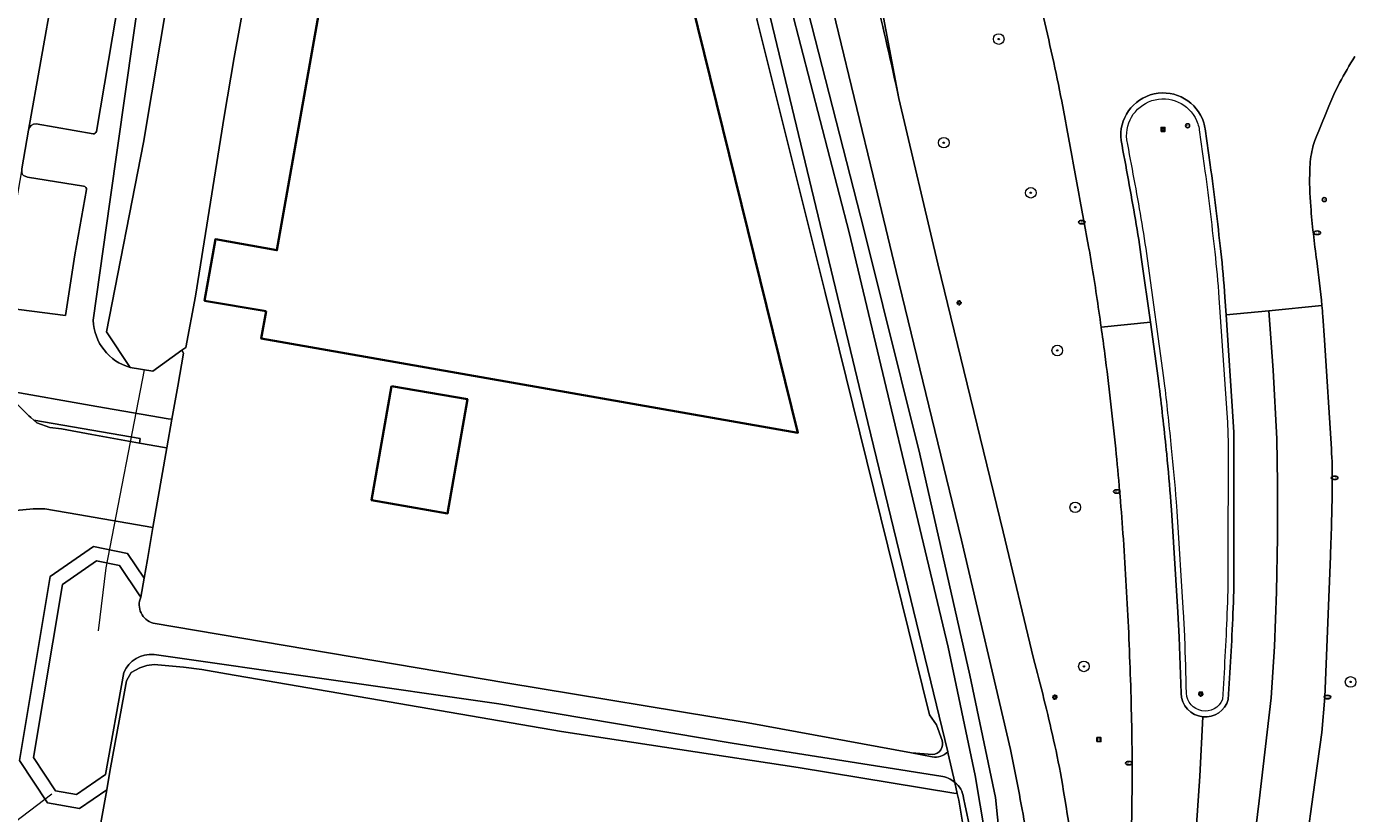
# Model space of a CAD drawing. Header units: metres. Extents: x 149984 to 156489, y 469398 to 478068.
# Tile 174 of 256: x 153802 to 153902, y 471341 to 471400. Entities that reach past the tile are written whole.
import ezdxf
from ezdxf.enums import TextEntityAlignment as Align

# ---------------------------------------------------------------- set-up
doc = ezdxf.new("R2010")
doc.units = ezdxf.units.M
doc.header["$LTSCALE"] = 0.75
for name, color, linetype, lineweight in [('B-WE-GK-BESCHOEIING-G', 252, 'GK-BESCHOEIING-SO', 18), ('B-WE-GR-BEPLANTING_CULTUUR_HEESTERS-GV', 252, 'Continuous', 18), ('B-WE-GR-BOOM-S', 252, 'Continuous', 25), ('B-WE-GR-GROENVOORZIENING-GV', 252, 'Continuous', 18), ('B-WE-IE-MEUBILAIR-S', 252, 'Continuous', 25), ('B-WE-IE-MEUBILAIR_WEGMEUBILAIR-GV', 252, 'Continuous', 18), ('B-WE-KW-KUNSTWERK_DUIKER-G', 6, 'Continuous', 18), ('B-WE-OG-BEBOUWING-GV', 6, 'Continuous', 35), ('B-WE-OG-TERREIN_BEGROEID-GV', 252, 'Continuous', 18), ('B-WE-OG-TERREIN_ERF-GV', 252, 'Continuous', 18), ('B-WE-OG-TERREIN_OEVER-GV', 252, 'Continuous', 18), ('B-WE-OG-WATER-GV', 252, 'Continuous', 18), ('B-WE-OG-WATER_MEER-GV', 252, 'Continuous', 18), ('B-WE-VH-GESLOTENVERHARDING-GV', 252, 'Continuous', 18), ('B-WE-VH-GESLOTENVERHARDING_ASFALT-GV', 252, 'Continuous', 18), ('B-WE-VH-OPENVERHARDING_BETONSTRAATSTEEN-GV', 252, 'Continuous', 18), ('B-WE-VH-OPENVERHARDING_TEGEL-GV', 252, 'Continuous', 18)]:
    doc.layers.add(name, color=color, linetype=linetype, lineweight=lineweight)
doc.styles.add('NLCS-ISO', font='NLCS-ISO.ttf')
doc.linetypes.add('GK-BESCHOEIING-SO', pattern='A,18,-3,[1,NLCS.SHX,S=0.6,R=0,X=0,Y=0],-3', length=24)

# ---------------------------------------------------------------- blocks, each defined once
blk = doc.blocks.new('SIE-MEUBILAIR_BORD_VERKEER-SO')
blk.add_lwpolyline([(-0.5625, -0.5625), (0.5625, -0.5625), (0.5625, 0.5625), (-0.5625, 0.5625)], close=True)
at = {"style": 'NLCS-ISO'}
blk.add_text('vb', height=0.75, dxfattribs=at).set_placement((0, 0), align=Align.MIDDLE_CENTER)
blk = doc.blocks.new('SIE-MEUBILAIR_BORD_WEGWIJZER-SO')
blk.add_lwpolyline([(-0.75, -0.75), (0.75, -0.75), (0.75, 0.75), (-0.75, 0.75)], close=True)
at = {"style": 'NLCS-ISO'}
blk.add_text('ww', height=0.75, dxfattribs=at).set_placement((0, 0.125), align=Align.MIDDLE_CENTER)
blk = doc.blocks.new('SIE-MEUBILAIR_PAAL_LICHTMAST-SO')
for points in [[(-0.62, 0), (-1, 0)], [(-0.71, 0.71), (-0.44, 0.44)], [(0, 1), (0, 0.62)], [(0.44, 0.44), (0.71, 0.71)], [(1, 0), (0.62, 0)], [(-0.71, -0.71), (-0.44, -0.44)], [(0, -0.62), (0, -1)], [(0.44, -0.44), (0.71, -0.71)]]:
    blk.add_lwpolyline(points)
blk.add_circle((0, 0), 0.5)
blk = doc.blocks.new('SIE-MEUBILAIR_PAAL_VRI-SO')
blk.add_circle((0, 0), 0.75)
at = {"style": 'NLCS-ISO'}
blk.add_text('vri', height=0.75, dxfattribs=at).set_placement((-0.08, 0.07), align=Align.MIDDLE_CENTER)
blk = doc.blocks.new('SIE-MEUBILAIR_PAAL_VERKEERSBORD-SO')
blk.add_circle((0, 0), 0.75)
at = {"style": 'NLCS-ISO'}
blk.add_text('vb', height=0.75, dxfattribs=at).set_placement((0, 0.07), align=Align.MIDDLE_CENTER)
blk = doc.blocks.new('SIE-MEUBILAIR_PUT_KOLK-SO')
blk.add_ellipse((0, 0), major_axis=(1.25, 0), ratio=0.54)
at = {"style": 'NLCS-ISO'}
blk.add_text('klk', height=0.75, dxfattribs=at).set_placement((0.03, 0), align=Align.MIDDLE_CENTER)
blk = doc.blocks.new('SGR-BOOM_GBKN-SO')
at = {"linetype": 'ByBlock', "lineweight": 18}
h = blk.add_hatch(color=0, dxfattribs=at)
h.dxf.hatch_style = 1
edge = h.paths.add_edge_path()
edge.add_arc((0, 0), 0.25, 0, 360)
at = {"color": 0, "linetype": 'ByBlock', "lineweight": 18}
for radius in [2, 0.25]:
    blk.add_circle((0, 0), radius, dxfattribs=at)
at = {"color": 0, "linetype": 'ByBlock', "lineweight": 18, "style": 'NLCS-ISO'}
blk.add_attdef('SOORT', (2.5, 0), '', height=1.5, dxfattribs=at)

msp = doc.modelspace()

# ---------------------------------------------------------------- linework, layer by layer
at = {"layer": 'B-WE-GK-BESCHOEIING-G', "flags": 128}
for points in [[(153871.385, 471345.411), (153865.371, 471370.192), (153857.718, 471402)], [(153868.663, 471345.335), (153856.354, 471347.595), (153838.11, 471350.597), (153811.546, 471355.101)], [(153871.425, 471345.247), (153871.385, 471345.411)]]:
    msp.add_lwpolyline(points, dxfattribs=at)
at = {"layer": 'B-WE-GR-BEPLANTING_CULTUUR_HEESTERS-GV', "flags": 128}
for points in [[(153809.703, 471406.335), (153808.482, 471399.231), (153807.28, 471392.093)], [(153807.045, 471377.892), (153808.298, 471386.81), (153810.622, 471403.272)], [(153802.173, 471392.206), (153801.674, 471389.296), (153801.671, 471389.038), (153801.694, 471388.881), (153801.783, 471388.792), (153802.085, 471388.668), (153806.317, 471387.982)], [(153807.036, 471391.935), (153802.743, 471392.68)], [(153806.541, 471387.73), (153805.655, 471382.829), (153804.954, 471378.258), (153799.862, 471378.914), (153799.838, 471378.776), (153799.772, 471378.452), (153799.173, 471374.977), (153799.345, 471374.279), (153799.995, 471372.857), (153800.206, 471372.649), (153807.312, 471371.407), (153812.681, 471370.469), (153812.966, 471370.438), (153813.404, 471372.94), (153813.84, 471375.426), (153813.713, 471375.634), (153811.53, 471374.05), (153809.83, 471374.34)]]:
    msp.add_lwpolyline(points, dxfattribs=at)
at = {"layer": 'B-WE-GR-BEPLANTING_CULTUUR_HEESTERS-GV'}
for points in [[(153802.743, 471392.68, 0.365802), (153802.173, 471392.206)], [(153807.28, 471392.093, -0.343527), (153807.036, 471391.935)], [(153806.317, 471387.982, -0.373892), (153806.541, 471387.73)], [(153809.83, 471374.34, -0.327788), (153807.045, 471377.892)]]:
    msp.add_lwpolyline(points, format="xyb", dxfattribs=at)
at = {"layer": 'B-WE-GR-BEPLANTING_CULTUUR_HEESTERS-GV', "flags": 128}
msp.add_lwpolyline([(153804.644, 471369.713), (153806.938, 471369.296), (153810.522, 471368.643), (153810.585, 471368.991), (153802.573, 471370.369), (153802.804, 471370.171), (153803.787, 471369.82)], close=True, dxfattribs=at)
at = {"layer": 'B-WE-GR-GROENVOORZIENING-GV', "flags": 128}
for points in [[(153857.469, 471413.032), (153857.138, 471412.99), (153856.805, 471412.977), (153856.804, 471412.977), (153856.47, 471412.995), (153856.139, 471413.042), (153855.439, 471413.187), (153854.744, 471413.357), (153854.765, 471413.268), (153855.384, 471410.639), (153855.773, 471408.991), (153857.629, 471407.019), (153860.343, 471403.023), (153860.584, 471402.22), (153865.089, 471384.655), (153869.277, 471367.808), (153873.053, 471351.186), (153874.968, 471341.975), (153875.829, 471333.592)], [(153876.109, 471345.571), (153872.406, 471361.328), (153867.497, 471381.561), (153865.756, 471388.776), (153864.533, 471393.844), (153861.385, 471406.908), (153860.727, 471409.635), (153860.376, 471411.071)], [(153865.46, 471411.954), (153865.549, 471407.389), (153866.02, 471403.502), (153867.704, 471394.584), (153870.643, 471382.143), (153875.567, 471361.954), (153877.848, 471352.44)], [(153899.626, 471378.204), (153899.759, 471376.394), (153900.268, 471368.222)], [(153900.193, 471360.138), (153899.785, 471349.509), (153899.552, 471346.86), (153898.906, 471342.19), (153898.42, 471338.728), (153897.817, 471335.775)]]:
    msp.add_lwpolyline(points, dxfattribs=at)
at = {"layer": 'B-WE-GR-GROENVOORZIENING-GV'}
for points in [[(153879.273, 471397.725, 0.004519), (153877.662, 471404.57)], [(153879.96, 471394.39, 0.009332), (153879.273, 471397.725)], [(153902.037, 471397.757, 0.01494), (153900.887, 471395.756)], [(153900.887, 471395.756, 0.023221), (153900.223, 471394.366)], [(153881.984, 471383.453, 0.000547), (153879.96, 471394.39)], [(153900.223, 471394.366, 0.007496), (153899.033, 471391.427)], [(153899.033, 471391.427, 0.03729), (153898.842, 471390.803)], [(153898.842, 471390.803, 0.048701), (153898.641, 471389.224)], [(153898.641, 471389.224, 0.027837), (153898.712, 471386.457)], [(153898.712, 471386.457, 0.014653), (153899.164, 471382.367)], [(153882.211, 471382.144, 0.00532), (153881.984, 471383.453)], [(153899.164, 471382.367, -0.011684), (153899.557, 471378.994)], [(153882.934, 471377.385, 0.00567), (153882.211, 471382.144)], [(153899.557, 471378.994, -0.003769), (153899.626, 471378.204)], [(153883.207, 471375.374, 0.002508), (153882.934, 471377.385)], [(153884.029, 471368.223, 0.007564), (153883.207, 471375.374)], [(153884.573, 471361.848, 0.006919), (153884.029, 471368.223)], [(153900.268, 471368.222, -0.017741), (153900.334, 471365.628)], [(153900.334, 471365.628, -0.008201), (153900.193, 471360.138)], [(153884.986, 471354.794, 0.006374), (153884.573, 471361.848)], [(153885.224, 471347.742, 0.005959), (153884.986, 471354.794)], [(153877.848, 471352.44, -0.008018), (153879.355, 471346.301)], [(153885.257, 471342.326, 0.007939), (153885.224, 471347.742)], [(153877.249, 471339.571, 0.00867), (153876.109, 471345.571)], [(153879.355, 471346.301, -0.014988), (153880.011, 471342.976)], [(153880.011, 471342.976, -0.001989), (153881.469, 471334)], [(153885.114, 471336.365, 0.007213), (153885.257, 471342.326)]]:
    msp.add_lwpolyline(points, format="xyb", dxfattribs=at)
at = {"layer": 'B-WE-IE-MEUBILAIR_WEGMEUBILAIR-GV'}
for points in [[(153890.66, 471392.769, 0.911959), (153884.433, 471391.418)], [(153884.867, 471391.488, -0.90234), (153890.21, 471392.685)], [(153890.21, 471392.685, -0.042525), (153890.322, 471392.219)], [(153890.77, 471392.299, 0.038197), (153890.66, 471392.769)], [(153884.433, 471391.418, -0.004191), (153885.512, 471385.476)], [(153885.953, 471385.55, 0.004356), (153884.867, 471391.488)], [(153890.697, 471389.532, -0.005383), (153891.486, 471383.036)], [(153891.943, 471383.08, 0.005686), (153891.148, 471389.597)], [(153885.512, 471385.476, -0.007965), (153885.98, 471382.477)], [(153886.419, 471382.556, 0.008682), (153885.953, 471385.55)], [(153891.486, 471383.036, -0.009862), (153891.796, 471379.589)], [(153892.25, 471379.633, 0.010726), (153891.943, 471383.08)], [(153887.303, 471372.89, -0.004714), (153887.865, 471367.814)], [(153888.239, 471368.26, 0.004079), (153887.732, 471372.943)], [(153888.601, 471364.221, 0.004934), (153888.239, 471368.26)], [(153887.865, 471367.814, -0.006396), (153888.184, 471364.205)], [(153892.482, 471359.22, -0.009975), (153892.406, 471355.811)], [(153892.858, 471355.814, 0.01063), (153892.934, 471359.201)], [(153889.231, 471354.012, 0.007599), (153889.141, 471355.85)], [(153892.406, 471355.811, -0.005406), (153892.065, 471349.335)], [(153892.498, 471349.342, 0.005562), (153892.858, 471355.814)], [(153889.352, 471349.819, 0.003105), (153889.231, 471354.012)], [(153888.959, 471349.822, 0.383741), (153890.597, 471348.039)], [(153892.065, 471349.335, -0.798415), (153889.352, 471349.819)], [(153890.597, 471348.039, 0.361416), (153892.498, 471349.342)]]:
    msp.add_lwpolyline(points, format="xyb", dxfattribs=at)
at = {"layer": 'B-WE-IE-MEUBILAIR_WEGMEUBILAIR-GV', "flags": 128}
for points in [[(153890.322, 471392.219), (153890.697, 471389.532)], [(153891.148, 471389.597), (153890.77, 471392.299)], [(153885.98, 471382.477), (153886.636, 471377.743), (153887.221, 471373.528), (153887.303, 471372.89)], [(153887.732, 471372.943), (153887.652, 471373.571), (153886.419, 471382.556)], [(153891.796, 471379.589), (153892.437, 471370.2), (153892.476, 471369.429), (153892.489, 471368.648), (153892.482, 471359.22)], [(153892.934, 471359.201), (153892.928, 471368.608), (153892.913, 471369.444), (153892.872, 471370.265), (153892.339, 471378.295), (153892.25, 471379.633)], [(153888.184, 471364.205), (153888.223, 471363.634), (153888.699, 471355.921), (153888.797, 471354.04), (153888.959, 471349.822)], [(153889.141, 471355.85), (153888.651, 471363.534), (153888.601, 471364.221)]]:
    msp.add_lwpolyline(points, dxfattribs=at)
at = {"layer": 'B-WE-KW-KUNSTWERK_DUIKER-G', "flags": 128}
for points in [[(153810.865, 471374.163), (153807.996, 471359.257), (153807.403, 471354.52)], [(153777.859, 471322.407), (153803.924, 471342.234)]]:
    msp.add_lwpolyline(points, dxfattribs=at)
at = {"layer": 'B-WE-OG-BEBOUWING-GV', "flags": 128}
for points in [[(153820.054, 471378.571), (153819.69, 471376.51), (153860.1, 471369.42), (153852.08, 471401.87), (153847.67, 471402.67), (153847.97, 471404.25), (153843.53, 471405.02), (153843.81, 471406.6), (153839.37, 471407.37), (153839.64, 471408.95), (153835.19, 471409.73), (153835.46, 471411.33), (153826.13, 471412.95), (153820.867, 471383.171), (153816.239, 471383.989), (153815.421, 471379.361)], [(153829.501, 471372.937), (153828.005, 471364.345), (153833.717, 471363.351), (153835.213, 471371.942)]]:
    msp.add_lwpolyline(points, close=True, dxfattribs=at)
at = {"layer": 'B-WE-OG-TERREIN_BEGROEID-GV', "flags": 128}
for points in [[(153803.396, 471363.695), (153802.508, 471363.693), (153801.22, 471363.56), (153799.767, 471363.197), (153798.71, 471362.735), (153797.917, 471361.975), (153797.025, 471360.885), (153796.49, 471359.648), (153795.324, 471352.753), (153793.824, 471344.351)], [(153798.576, 471337.524), (153801.229, 471337.047), (153806.888, 471336.037), (153807.805, 471341.155), (153808.054, 471342.536), (153806.018, 471341.145), (153803.594, 471341.569), (153801.489, 471344.746), (153803.803, 471358.592), (153807.071, 471360.855), (153809.624, 471360.338), (153810.868, 471358.468), (153811.118, 471359.896), (153811.539, 471362.3), (153805.871, 471363.271), (153803.396, 471363.695)]]:
    msp.add_lwpolyline(points, dxfattribs=at)
at = {"layer": 'B-WE-OG-TERREIN_ERF-GV', "flags": 128}
for points in [[(153833.452, 471416.497), (153833.495, 471417.123), (153829.872, 471417.87), (153823.512, 471419.082), (153821.631, 471419.498), (153821.543, 471418.999), (153819.502, 471407.826), (153819.031, 471405.248), (153817.65, 471397.68), (153816.91, 471393.23), (153814.73, 471379.72), (153814.02, 471375.856), (153813.713, 471375.634), (153813.84, 471375.426), (153813.404, 471372.94), (153812.966, 471370.438), (153812.588, 471368.279), (153811.539, 471362.3), (153811.118, 471359.896), (153810.868, 471358.468), (153810.617, 471357.036)], [(153870.957, 471346.265), (153870.532, 471347.427), (153870, 471348.2), (153862.14, 471379.98), (153857, 471400.56)], [(153811.546, 471355.101), (153838.11, 471350.597), (153856.354, 471347.595), (153868.663, 471345.335), (153870.236, 471345.203)], [(153872.551, 471339.796), (153872.212, 471341.755), (153872.099, 471342.257), (153871.836, 471342.296), (153860.12, 471344.22), (153842.29, 471346.94), (153817.07, 471351.27), (153815.23, 471351.6), (153813.85, 471351.77), (153811.63, 471351.99), (153811.08, 471351.91), (153810.55, 471351.73), (153809.9, 471351.37), (153809.55, 471350.75), (153809.39, 471349.93), (153808.304, 471343.917), (153808.054, 471342.536), (153807.805, 471341.155), (153806.888, 471336.037)]]:
    msp.add_lwpolyline(points, dxfattribs=at)
for points in [[(153820.867, 471383.171), (153826.13, 471412.95), (153835.46, 471411.33), (153835.19, 471409.73), (153839.64, 471408.95), (153839.37, 471407.37), (153843.81, 471406.6), (153843.53, 471405.02), (153847.97, 471404.25), (153847.67, 471402.67), (153852.08, 471401.87), (153860.1, 471369.42), (153819.69, 471376.51), (153820.054, 471378.571), (153815.421, 471379.361), (153816.239, 471383.989)], [(153829.501, 471372.937), (153835.213, 471371.942), (153833.717, 471363.351), (153828.005, 471364.345)]]:
    msp.add_lwpolyline(points, close=True, dxfattribs=at)
at = {"layer": 'B-WE-OG-TERREIN_ERF-GV'}
for points in [[(153810.617, 471357.036, 0.451137), (153811.546, 471355.101)], [(153870.236, 471345.203, 0.497204), (153870.957, 471346.265)]]:
    msp.add_lwpolyline(points, format="xyb", dxfattribs=at)
at = {"layer": 'B-WE-OG-TERREIN_OEVER-GV', "flags": 128}
for points in [[(153809.83, 471374.34), (153808.05, 471377.02), (153810.83, 471391.27), (153813.346, 471406.248), (153813.782, 471408.841), (153815.72, 471420.37), (153817.51, 471429.98), (153819.299, 471440.177)], [(153875.829, 471333.592), (153874.968, 471341.975), (153873.053, 471351.186), (153869.277, 471367.808), (153865.089, 471384.655), (153860.584, 471402.22), (153860.343, 471403.023), (153857.629, 471407.019), (153855.773, 471408.991), (153855.875, 471408.558), (153856.336, 471406.598), (153858.918, 471403.234), (153859.601, 471401.355), (153863.968, 471384.495), (153871.404, 471353.294), (153873.453, 471343.615), (153874.563, 471337.065)], [(153810.622, 471403.272), (153808.298, 471386.81), (153807.045, 471377.892)], [(153871.385, 471345.411), (153865.371, 471370.192), (153857.718, 471402), (153857.44, 471402.301), (153857.305, 471402.483), (153857, 471400.56), (153862.14, 471379.98), (153870, 471348.2), (153870.532, 471347.427), (153870.957, 471346.265)], [(153807.976, 471343.693), (153805.79, 471342.2), (153804.19, 471342.48), (153802.54, 471344.97), (153804.72, 471358.01), (153807.29, 471359.79), (153809.02, 471359.44), (153810.55, 471357.14), (153810.617, 471357.036), (153810.868, 471358.468), (153809.624, 471360.338), (153807.071, 471360.855), (153803.803, 471358.592), (153801.489, 471344.746), (153803.594, 471341.569), (153806.018, 471341.145), (153808.054, 471342.536), (153808.304, 471343.917), (153809.39, 471349.93), (153809.55, 471350.75), (153809.9, 471351.37), (153810.55, 471351.73), (153811.08, 471351.91), (153811.63, 471351.99), (153813.85, 471351.77), (153815.23, 471351.6), (153817.07, 471351.27), (153842.29, 471346.94), (153860.12, 471344.22), (153871.836, 471342.296), (153872.099, 471342.257), (153871.91, 471343.098)], [(153870.859, 471343.571), (153855.144, 471346.056), (153837.574, 471349.025), (153811.621, 471352.729)], [(153809.343, 471351.384), (153807.976, 471343.693)], [(153868.663, 471345.335), (153870.218, 471345.032)], [(153870.236, 471345.203), (153868.663, 471345.335)], [(153871.91, 471343.098), (153872.099, 471342.257), (153872.212, 471341.755), (153872.551, 471339.796), (153872.997, 471337.218), (153873.306, 471332.793), (153872.965, 471329.872), (153871.471, 471322.494), (153871.88, 471322.363)]]:
    msp.add_lwpolyline(points, dxfattribs=at)
at = {"layer": 'B-WE-OG-TERREIN_OEVER-GV'}
for points in [[(153807.045, 471377.892, 0.327788), (153809.83, 471374.34)], [(153811.621, 471352.729, 0.321356), (153809.343, 471351.384)], [(153870.218, 471345.032, 0.263939), (153871.385, 471345.411)], [(153870.957, 471346.265, -0.497204), (153870.236, 471345.203)], [(153871.91, 471343.098, 0.154807), (153870.859, 471343.571)], [(153872.568, 471341.938, 0.2262), (153871.91, 471343.098)], [(153873.616, 471332.391, 0.059525), (153872.568, 471341.938)]]:
    msp.add_lwpolyline(points, format="xyb", dxfattribs=at)
at = {"layer": 'B-WE-OG-WATER-GV', "flags": 128}
for points in [[(153871.88, 471322.363), (153872.09, 471322.296), (153872.824, 471322.244), (153874.609, 471330.177), (153874.843, 471333.39), (153874.563, 471337.065), (153873.453, 471343.615), (153871.404, 471353.294), (153863.968, 471384.495), (153859.601, 471401.355), (153858.918, 471403.234), (153856.336, 471406.598), (153857.305, 471402.483)], [(153857.305, 471402.483), (153857.44, 471402.301), (153857.718, 471402), (153865.371, 471370.192), (153871.385, 471345.411), (153871.425, 471345.247), (153871.91, 471343.098)], [(153810.617, 471357.036), (153810.55, 471357.14), (153809.02, 471359.44), (153807.29, 471359.79), (153804.72, 471358.01), (153802.54, 471344.97), (153804.19, 471342.48), (153805.79, 471342.2), (153807.976, 471343.693), (153809.343, 471351.384)], [(153870.218, 471345.032), (153868.663, 471345.335), (153856.354, 471347.595), (153838.11, 471350.597), (153811.546, 471355.101)], [(153811.621, 471352.729), (153837.574, 471349.025), (153855.144, 471346.056), (153870.859, 471343.571)], [(153871.91, 471343.098), (153871.425, 471345.247), (153871.385, 471345.411)]]:
    msp.add_lwpolyline(points, dxfattribs=at)
at = {"layer": 'B-WE-OG-WATER-GV'}
for points in [[(153811.546, 471355.101, -0.451137), (153810.617, 471357.036)], [(153809.343, 471351.384, -0.321356), (153811.621, 471352.729)], [(153871.385, 471345.411, -0.263939), (153870.218, 471345.032)], [(153870.859, 471343.571, -0.154807), (153871.91, 471343.098)], [(153871.91, 471343.098, -0.2262), (153872.568, 471341.938)], [(153872.568, 471341.938, -0.059525), (153873.616, 471332.391)]]:
    msp.add_lwpolyline(points, format="xyb", dxfattribs=at)
at = {"layer": 'B-WE-OG-WATER_MEER-GV', "flags": 128}
msp.add_lwpolyline([(153813.346, 471406.248), (153810.83, 471391.27), (153808.05, 471377.02), (153809.83, 471374.34), (153811.53, 471374.05), (153813.713, 471375.634), (153814.02, 471375.856), (153814.73, 471379.72), (153816.91, 471393.23), (153817.65, 471397.68), (153819.031, 471405.248)], dxfattribs=at)
at = {"layer": 'B-WE-VH-GESLOTENVERHARDING-GV', "flags": 128}
for points in [[(153860.587, 471421.675), (153857.717, 471421.02), (153857.582, 471420.987), (153857.937, 471419.931), (153858.311, 471418.719), (153860.376, 471411.071), (153860.727, 471409.635), (153861.385, 471406.908), (153864.533, 471393.844), (153865.756, 471388.776), (153867.497, 471381.561), (153872.406, 471361.328), (153876.109, 471345.571)], [(153867.704, 471394.584), (153866.02, 471403.502), (153865.549, 471407.389), (153865.46, 471411.954)], [(153877.848, 471352.44), (153875.567, 471361.954), (153870.643, 471382.143), (153867.704, 471394.584)], [(153891.148, 471389.597), (153890.77, 471392.299)], [(153890.77, 471392.299), (153891.148, 471389.597)], [(153882.934, 471377.385), (153886.636, 471377.743), (153885.98, 471382.477)], [(153885.98, 471382.477), (153886.636, 471377.743), (153887.221, 471373.528), (153887.303, 471372.89)], [(153892.934, 471359.201), (153892.928, 471368.608), (153892.913, 471369.444), (153892.872, 471370.265), (153892.339, 471378.295), (153892.25, 471379.633)], [(153892.25, 471379.633), (153892.339, 471378.295), (153895.565, 471378.608), (153899.557, 471378.994)], [(153890.597, 471348.039), (153890.362, 471343.579), (153889.851, 471336.204), (153888.457, 471323.204), (153887.524, 471316.39), (153891.729, 471315.595), (153892.011, 471316.561), (153894.841, 471324.934), (153892.5, 471325.497), (153893.867, 471333.883), (153894.821, 471341.717), (153895.729, 471349.479), (153895.977, 471353.323), (153896.142, 471357.455), (153896.205, 471361.562), (153896.205, 471365.599), (153896.164, 471368.978), (153895.875, 471374.128), (153895.565, 471378.608), (153892.339, 471378.295), (153892.872, 471370.265), (153892.913, 471369.444), (153892.928, 471368.608), (153892.934, 471359.201)], [(153899.557, 471378.994), (153895.565, 471378.608), (153895.875, 471374.128), (153896.164, 471368.978), (153896.205, 471365.599), (153896.205, 471361.562), (153896.142, 471357.455), (153895.977, 471353.323), (153895.729, 471349.479), (153894.821, 471341.717), (153893.867, 471333.883), (153892.5, 471325.497), (153894.841, 471324.934), (153895.672, 471327.392), (153895.522, 471327.427)], [(153900.268, 471368.222), (153899.759, 471376.394), (153899.626, 471378.204)], [(153887.303, 471372.89), (153887.221, 471373.528), (153886.636, 471377.743), (153882.934, 471377.385)], [(153888.184, 471364.205), (153888.223, 471363.634), (153888.699, 471355.921), (153888.797, 471354.04), (153888.959, 471349.822)], [(153888.959, 471349.822), (153888.797, 471354.04), (153888.699, 471355.921), (153888.223, 471363.634), (153888.184, 471364.205)], [(153897.817, 471335.775), (153898.42, 471338.728), (153898.906, 471342.19), (153899.552, 471346.86), (153899.785, 471349.509), (153900.193, 471360.138)], [(153884.797, 471330.34), (153884.715, 471329.265), (153883.66, 471317.121), (153887.524, 471316.39), (153888.457, 471323.204), (153889.851, 471336.204), (153890.362, 471343.579), (153890.597, 471348.039)]]:
    msp.add_lwpolyline(points, dxfattribs=at)
at = {"layer": 'B-WE-VH-GESLOTENVERHARDING-GV'}
for points in [[(153867.704, 471394.584, 0.013518), (153863.897, 471410.333)], [(153863.897, 471410.333, -0.013518), (153867.704, 471394.584)], [(153877.662, 471404.57, -0.004519), (153879.273, 471397.725)], [(153879.273, 471397.725, -0.009332), (153879.96, 471394.39)], [(153900.887, 471395.756, -0.01494), (153902.037, 471397.757)], [(153900.223, 471394.366, -0.023221), (153900.887, 471395.756)], [(153879.96, 471394.39, -0.000547), (153881.984, 471383.453)], [(153890.66, 471392.769, 0.911959), (153884.433, 471391.418)], [(153884.433, 471391.418, -0.911959), (153890.66, 471392.769)], [(153899.033, 471391.427, -0.007496), (153900.223, 471394.366)], [(153890.77, 471392.299, 0.038197), (153890.66, 471392.769)], [(153890.66, 471392.769, -0.038197), (153890.77, 471392.299)], [(153884.433, 471391.418, -0.004191), (153885.512, 471385.476)], [(153885.512, 471385.476, 0.004191), (153884.433, 471391.418)], [(153898.842, 471390.803, -0.03729), (153899.033, 471391.427)], [(153898.641, 471389.224, -0.048701), (153898.842, 471390.803)], [(153891.943, 471383.08, 0.005686), (153891.148, 471389.597)], [(153891.148, 471389.597, -0.005686), (153891.943, 471383.08)], [(153898.712, 471386.457, -0.027837), (153898.641, 471389.224)], [(153899.164, 471382.367, -0.014653), (153898.712, 471386.457)], [(153885.512, 471385.476, -0.007965), (153885.98, 471382.477)], [(153885.98, 471382.477, 0.007965), (153885.512, 471385.476)], [(153881.984, 471383.453, -0.00532), (153882.211, 471382.144)], [(153892.25, 471379.633, 0.010726), (153891.943, 471383.08)], [(153891.943, 471383.08, -0.010726), (153892.25, 471379.633)], [(153899.557, 471378.994, 0.011684), (153899.164, 471382.367)], [(153882.211, 471382.144, -0.00567), (153882.934, 471377.385)], [(153899.626, 471378.204, 0.003769), (153899.557, 471378.994)], [(153882.934, 471377.385, -0.002508), (153883.207, 471375.374)], [(153883.207, 471375.374, -0.007564), (153884.029, 471368.223)], [(153887.303, 471372.89, -0.004714), (153887.865, 471367.814)], [(153887.865, 471367.814, 0.004714), (153887.303, 471372.89)], [(153884.029, 471368.223, -0.006919), (153884.573, 471361.848)], [(153900.334, 471365.628, 0.017741), (153900.268, 471368.222)], [(153887.865, 471367.814, -0.006396), (153888.184, 471364.205)], [(153888.184, 471364.205, 0.006396), (153887.865, 471367.814)], [(153900.193, 471360.138, 0.008201), (153900.334, 471365.628)], [(153884.573, 471361.848, -0.006374), (153884.986, 471354.794)], [(153892.858, 471355.814, 0.01063), (153892.934, 471359.201)], [(153892.934, 471359.201, -0.01063), (153892.858, 471355.814)], [(153892.498, 471349.342, 0.005562), (153892.858, 471355.814)], [(153892.858, 471355.814, -0.005562), (153892.498, 471349.342)], [(153884.986, 471354.794, -0.005959), (153885.224, 471347.742)], [(153879.355, 471346.301, 0.008018), (153877.848, 471352.44)], [(153888.959, 471349.822, 0.383741), (153890.597, 471348.039)], [(153890.597, 471348.039, -0.383741), (153888.959, 471349.822)], [(153890.597, 471348.039, 0.361416), (153892.498, 471349.342)], [(153892.498, 471349.342, -0.361416), (153890.597, 471348.039)], [(153885.224, 471347.742, -0.007939), (153885.257, 471342.326)], [(153876.109, 471345.571, -0.00867), (153877.249, 471339.571)], [(153880.011, 471342.976, 0.014988), (153879.355, 471346.301)], [(153881.469, 471334, 0.001989), (153880.011, 471342.976)], [(153885.257, 471342.326, -0.007213), (153885.114, 471336.365)]]:
    msp.add_lwpolyline(points, format="xyb", dxfattribs=at)
at = {"layer": 'B-WE-VH-GESLOTENVERHARDING_ASFALT-GV', "flags": 128}
msp.add_lwpolyline([(153801.674, 471389.296), (153802.173, 471392.206), (153804.951, 471407.883), (153804.954, 471407.899), (153805.186, 471409.355), (153805.301, 471410.19), (153806.815, 471418.576)], dxfattribs=at)
at = {"layer": 'B-WE-VH-OPENVERHARDING_BETONSTRAATSTEEN-GV', "flags": 128}
for points in [[(153804.951, 471407.883), (153802.173, 471392.206)], [(153807.28, 471392.093), (153808.482, 471399.231), (153809.703, 471406.335)], [(153802.743, 471392.68), (153807.036, 471391.935)], [(153806.317, 471387.982), (153802.085, 471388.668), (153801.783, 471388.792), (153801.694, 471388.881), (153801.671, 471389.038), (153801.674, 471389.296), (153799.862, 471378.914), (153804.954, 471378.258), (153805.655, 471382.829), (153806.541, 471387.73)]]:
    msp.add_lwpolyline(points, dxfattribs=at)
at = {"layer": 'B-WE-VH-OPENVERHARDING_BETONSTRAATSTEEN-GV'}
for points in [[(153802.173, 471392.206, -0.365802), (153802.743, 471392.68)], [(153807.036, 471391.935, 0.343527), (153807.28, 471392.093)], [(153806.541, 471387.73, 0.373892), (153806.317, 471387.982)]]:
    msp.add_lwpolyline(points, format="xyb", dxfattribs=at)
at = {"layer": 'B-WE-VH-OPENVERHARDING_BETONSTRAATSTEEN-GV', "flags": 128}
msp.add_lwpolyline([(153796.49, 471359.648), (153797.025, 471360.885), (153797.917, 471361.975), (153798.71, 471362.735), (153799.767, 471363.197), (153801.22, 471363.56), (153802.508, 471363.693), (153803.396, 471363.695), (153805.871, 471363.271), (153811.539, 471362.3), (153812.588, 471368.279), (153812.416, 471368.309), (153810.522, 471368.643), (153806.938, 471369.296), (153804.644, 471369.713), (153803.787, 471369.82), (153802.804, 471370.171), (153802.573, 471370.369), (153802.341, 471370.567), (153802.189, 471370.698), (153800.206, 471372.649), (153799.995, 471372.857), (153799.345, 471374.279), (153799.173, 471374.977)], close=True, dxfattribs=at)
at = {"layer": 'B-WE-VH-OPENVERHARDING_TEGEL-GV', "flags": 128}
msp.add_lwpolyline([(153807.312, 471371.407), (153800.206, 471372.649), (153802.189, 471370.698), (153802.341, 471370.567), (153802.573, 471370.369), (153810.585, 471368.991), (153810.522, 471368.643), (153812.416, 471368.309), (153812.588, 471368.279), (153812.966, 471370.438), (153812.681, 471370.469)], close=True, dxfattribs=at)

# ---------------------------------------------------------------- block references
at = {"layer": 'B-WE-GR-BOOM-S', "xscale": 0.2, "yscale": 0.2, "zscale": 0.2}
for p in [(153875.222, 471399.064), (153871.083, 471391.263), (153877.635, 471387.493), (153879.629, 471375.622), (153880.981, 471363.811), (153881.633, 471351.838), (153901.713, 471350.663)]:
    msp.add_blockref('SGR-BOOM_GBKN-SO', p, dxfattribs=at)
at = {"layer": 'B-WE-IE-MEUBILAIR-S', "xscale": 0.2, "yscale": 0.2, "zscale": 0.2}
for name, p in [('SIE-MEUBILAIR_PAAL_LICHTMAST-SO', (153887.589, 471392.259)), ('SIE-MEUBILAIR_BORD_WEGWIJZER-SO', (153887.589, 471392.259)), ('SIE-MEUBILAIR_BORD_VERKEER-SO', (153887.589, 471392.259)), ('SIE-MEUBILAIR_PAAL_VRI-SO', (153889.442, 471392.542)), ('SIE-MEUBILAIR_PAAL_VRI-SO', (153899.732, 471386.978)), ('SIE-MEUBILAIR_PUT_KOLK-SO', (153881.482, 471385.278)), ('SIE-MEUBILAIR_PUT_KOLK-SO', (153899.206, 471384.483)), ('SIE-MEUBILAIR_PAAL_LICHTMAST-SO', (153872.235, 471379.216)), ('SIE-MEUBILAIR_PUT_KOLK-SO', (153900.512, 471366.032)), ('SIE-MEUBILAIR_PUT_KOLK-SO', (153884.109, 471365)), ('SIE-MEUBILAIR_PAAL_LICHTMAST-SO', (153879.448, 471349.519)), ('SIE-MEUBILAIR_PAAL_LICHTMAST-SO', (153890.438, 471349.754)), ('SIE-MEUBILAIR_BORD_VERKEER-SO', (153890.437, 471349.789)), ('SIE-MEUBILAIR_PUT_KOLK-SO', (153899.982, 471349.53)), ('SIE-MEUBILAIR_BORD_WEGWIJZER-SO', (153882.765, 471346.328)), ('SIE-MEUBILAIR_PAAL_VERKEERSBORD-SO', (153882.765, 471346.328)), ('SIE-MEUBILAIR_PUT_KOLK-SO', (153885.013, 471344.549))]:
    msp.add_blockref(name, p, dxfattribs=at)

doc.saveas('drawing.dxf')
